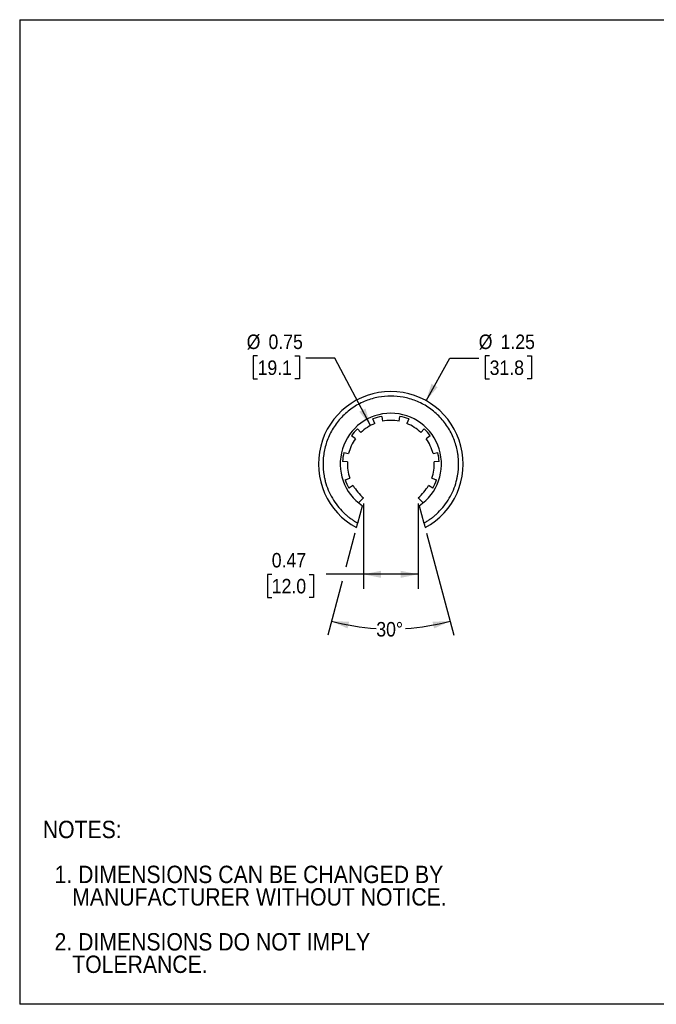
# Model space of a CAD drawing. Header units: inches. Extents: x 0 to 11, y 0 to 8.5.
# Tile 1 of 4: x 0 to 5.5, y 0 to 8.5. Entities that reach past the tile are written whole.
import ezdxf

# ---------------------------------------------------------------- set-up
doc = ezdxf.new("R2010")
doc.units = ezdxf.units.IN
doc.header["$MEASUREMENT"] = 0
doc.linetypes.add('SLD-Solid', pattern=[0])
doc.layers.add('DIMENSIONS', color=140, linetype='SLD-Solid', lineweight=25)
doc.layers.add('TEXT', color=140, linetype='SLD-Solid', lineweight=25)
doc.styles.add('SLDTEXTSTYLE0', font='GOTHIC.TTF', dxfattribs={"width": 0.913})
doc.dimstyles.new('SLDDIMSTYLE0', dxfattribs={"dimtxt": 0.125, "dimasz": 0.15, "dimexe": 0, "dimexo": 0.0625, "dimgap": 0.03125, "dimtad": 0, "dimtih": 1, "dimtoh": 1, "dimdec": 4, "dimzin": 12, "dimdsep": 46, "dimtxsty": 'SLDTEXTSTYLE0', "dimsah": 1, "dimcen": 0.09, "dimadec": 0, "dimazin": 3, "dimtfac": 1, "dimtdec": 0, "dimtofl": 0, "dimtmove": 0, "dimatfit": 3, "dimfxl": 0, "dimfrac": 2, "dimtolj": 1, "dimtzin": 12, "dimarcsym": 0})
doc.dimstyles.new('SLDDIMSTYLE1', dxfattribs={"dimtxt": 0.125, "dimasz": 0.15, "dimexe": 0, "dimexo": 0.0625, "dimgap": 0.03125, "dimtad": 0, "dimtih": 1, "dimtoh": 1, "dimrnd": 1e-09, "dimdsep": 46, "dimtxsty": 'SLDTEXTSTYLE0', "dimsah": 1, "dimcen": 0.09, "dimadec": 0, "dimazin": 2, "dimtfac": 1, "dimtofl": 0, "dimtmove": 0, "dimatfit": 3, "dimfxl": 0, "dimfrac": 2, "dimtolj": 1, "dimtzin": 12, "dimarcsym": 0})
doc.dimstyles.new('SLDDIMSTYLE2', dxfattribs={"dimtxt": 0.125, "dimasz": 0.15, "dimexe": 0, "dimexo": 0.0625, "dimgap": 0.03125, "dimtad": 0, "dimtih": 1, "dimtoh": 1, "dimrnd": 1e-09, "dimdsep": 46, "dimtxsty": 'SLDTEXTSTYLE0', "dimsah": 1, "dimcen": 0, "dimadec": 0, "dimazin": 2, "dimtfac": 1, "dimtofl": 0, "dimtmove": 0, "dimatfit": 3, "dimfxl": 0, "dimfrac": 2, "dimtolj": 1, "dimtzin": 12, "dimarcsym": 0})
doc.dimstyles.new('SLDDIMSTYLE3', dxfattribs={"dimtxt": 0.125, "dimasz": 0.15, "dimexe": 0, "dimexo": 0.0625, "dimgap": 0.03125, "dimtad": 0, "dimtih": 1, "dimtoh": 1, "dimrnd": 1e-09, "dimzin": 12, "dimdsep": 46, "dimtxsty": 'SLDTEXTSTYLE0', "dimsah": 1, "dimcen": 0, "dimadec": 0, "dimazin": 3, "dimtfac": 1, "dimtofl": 0, "dimtmove": 0, "dimatfit": 3, "dimfxl": 0, "dimfrac": 2, "dimtolj": 1, "dimtzin": 12, "dimarcsym": 0})

# ---------------------------------------------------------------- blocks, each defined once
blk = doc.blocks.new('SW_NOTE_0')
at = {"layer": 'TEXT', "color": 0, "char_height": 0.15, "attachment_point": 1, "style": 'SLDTEXTSTYLE0'}
for s, insert in [('NOTES:', (0, 0.1916)), ('  1. DIMENSIONS CAN BE CHANGED BY     ', (0, -0.1963)), ('     MANUFACTURER WITHOUT NOTICE.', (0, -0.3903)), ('  2. DIMENSIONS DO NOT IMPLY ', (0, -0.7782)), ('     TOLERANCE.', (0, -0.9721))]:
    blk.add_mtext(s, dxfattribs=dict(at, insert=insert))
blk = doc.blocks.new('_D')
at = {"layer": 'DIMENSIONS'}
for p, q in [((2.8969, 4.0668), (2.8181, 3.7726)), ((3.516, 4.0668), (3.7519, 3.1866)), ((2.7857, 3.6519), (2.6611, 3.1866))]:
    blk.add_line(p, q, dxfattribs=at)
for start, end in [(255, 266.36438), (273.63562, 285)]:
    blk.add_arc((3.2065, 5.2221), 1.9822, start, end, dxfattribs=at)
for points in [[(2.6934, 3.3074), (2.833, 3.2448), (2.8463, 3.3033)], [(3.7195, 3.3074), (3.5666, 3.3033), (3.5799, 3.2448)]]:
    blk.add_solid(points, dxfattribs=at)
at = {"layer": 'DIMENSIONS', "insert": (3.0808, 3.3003), "char_height": 0.125, "attachment_point": 1, "style": 'SLDTEXTSTYLE0'}
blk.add_mtext('30°', dxfattribs=at)
blk = doc.blocks.new('_D_1')
at = {"layer": 'DIMENSIONS'}
for p, q in [((2.9702, 4.3238), (2.9702, 3.5873)), ((3.4427, 4.3238), (3.4427, 3.5873)), ((2.1777, 3.7113), (2.1397, 3.7113)), ((2.1397, 3.7113), (2.1397, 3.5129)), ((2.501, 3.7113), (2.5391, 3.7113)), ((2.5391, 3.7113), (2.5391, 3.5129)), ((2.9702, 3.7123), (2.6485, 3.7123)), ((3.4427, 3.7123), (2.9702, 3.7123)), ((2.1397, 3.5129), (2.1777, 3.5129)), ((2.5391, 3.5129), (2.501, 3.5129))]:
    blk.add_line(p, q, dxfattribs=at)
for points in [[(2.9702, 3.7123), (3.1202, 3.6823), (3.1202, 3.7423)], [(3.4427, 3.7123), (3.2927, 3.7423), (3.2927, 3.6823)]]:
    blk.add_solid(points, dxfattribs=at)
at = {"layer": 'DIMENSIONS', "char_height": 0.125, "attachment_point": 1, "style": 'SLDTEXTSTYLE0'}
for s, insert in [('0.47', (2.1777, 3.8964)), ('12.0', (2.1777, 3.6726))]:
    blk.add_mtext(s, dxfattribs=dict(at, insert=insert))
blk = doc.blocks.new('_D_2')
at = {"layer": 'DIMENSIONS'}
for p, q in [((2.0553, 5.597), (2.0172, 5.597)), ((2.0172, 5.597), (2.0172, 5.3985)), ((2.3786, 5.597), (2.4167, 5.597)), ((2.4167, 5.597), (2.4167, 5.3985)), ((2.7228, 5.5786), (2.4728, 5.5786)), ((3.0309, 4.9969), (2.7228, 5.5786)), ((2.0172, 5.3985), (2.0553, 5.3985)), ((2.4167, 5.3985), (2.3786, 5.3985))]:
    blk.add_line(p, q, dxfattribs=at)
blk.add_solid([(3.0309, 4.9969), (2.9872, 5.1435), (2.9342, 5.1154)], dxfattribs=at)
at = {"layer": 'DIMENSIONS', "char_height": 0.125, "attachment_point": 1, "style": 'SLDTEXTSTYLE0'}
for s, insert in [('%%c', (1.961, 5.782)), ('0.75', (2.1496, 5.782)), ('19.1', (2.0553, 5.5582))]:
    blk.add_mtext(s, dxfattribs=dict(at, insert=insert))
blk = doc.blocks.new('_D_3')
at = {"layer": 'DIMENSIONS'}
for p, q in [((3.5108, 5.2112), (3.7157, 5.5786)), ((3.7157, 5.5786), (3.9657, 5.5786)), ((4.0599, 5.597), (4.0218, 5.597)), ((4.0218, 5.597), (4.0218, 5.3985)), ((4.3832, 5.597), (4.4213, 5.597)), ((4.4213, 5.597), (4.4213, 5.3985)), ((4.0218, 5.3985), (4.0599, 5.3985)), ((4.4213, 5.3985), (4.3832, 5.3985))]:
    blk.add_line(p, q, dxfattribs=at)
blk.add_solid([(3.5108, 5.2112), (3.6101, 5.3276), (3.5577, 5.3568)], dxfattribs=at)
at = {"layer": 'DIMENSIONS', "char_height": 0.125, "attachment_point": 1, "style": 'SLDTEXTSTYLE0'}
for s, insert in [('%%c', (3.9657, 5.782)), ('1.25', (4.1542, 5.782)), ('31.8', (4.0599, 5.5582))]:
    blk.add_mtext(s, dxfattribs=dict(at, insert=insert))

msp = doc.modelspace()

# ---------------------------------------------------------------- linework, layer by layer
at = {"color": 7, "linetype": 'SLD-Solid'}
for p, q in [((0.0001, 8.50011), (0.0001, 0.00011)), ((0.0001, 8.50011), (11.0001, 8.50011)), ((11.0001, 0.00011), (0.0001, 0.00011))]:
    msp.add_line(p, q, dxfattribs=at)
for p, q in [((3.06702, 5.01361), (3.05122, 5.05308)), ((3.12741, 5.07545), (3.13546, 5.0337)), ((3.27747, 5.0337), (3.28552, 5.07545)), ((3.36171, 5.05308), (3.34591, 5.01361)), ((2.91821, 4.9676), (2.94755, 4.93683)), ((3.46538, 4.93683), (3.49472, 4.9676)), ((2.90084, 4.88292), (2.8662, 4.90759)), ((3.54673, 4.90759), (3.51209, 4.88292)), ((2.80052, 4.76377), (2.84184, 4.75374)), ((3.57109, 4.75374), (3.61241, 4.76377)), ((2.83169, 4.68314), (2.78922, 4.68516)), ((3.62371, 4.68516), (3.58124, 4.68314)), ((2.81172, 4.52866), (2.8519, 4.54257)), ((3.56103, 4.54257), (3.60121, 4.52866)), ((2.88153, 4.47769), (2.84471, 4.45643)), ((3.56822, 4.45643), (3.53139, 4.47769)), ((2.92609, 4.32964), (2.97024, 4.37379)), ((3.44269, 4.37379), (3.48683, 4.32964)), ((2.92036, 4.1543), (2.9604, 4.30373)), ((3.45253, 4.30373), (3.49257, 4.1543))]:
    msp.add_line(p, q)
for radius, start, end in [(0.625, 298.330182, 241.669818), (0.43734, 304.238029, 235.761971), (0.41772, 100.909091, 111.818182), (0.3752, 79.090909, 100.909091), (0.41772, 68.181818, 79.090909), (0.41772, 133.636364, 144.545455), (0.3752, 111.818182, 133.636364), (0.3752, 46.363636, 68.181818), (0.41772, 35.454545, 46.363636), (0.3752, 144.545455, 166.363636), (0.3752, 13.636364, 35.454545), (0.41772, 166.363636, 177.272727), (0.41772, 2.727273, 13.636364), (0.3752, 177.272727, 199.090909), (0.3752, 340.909091, 2.727273), (0.41772, 199.090909, 210), (0.41772, 330, 340.909091), (0.3752, 210, 230.980064), (0.3752, 309.019936, 330)]:
    msp.add_arc((3.20646, 4.66529), radius, start, end)
for points, knots in [([(3.79209, 4.66529), (3.79206, 4.6704), (3.79198, 4.68061), (3.79136, 4.69591), (3.79037, 4.71117), (3.78897, 4.7264), (3.78717, 4.7416), (3.78498, 4.75675), (3.78005, 4.78547), (3.77019, 4.82737), (3.75157, 4.88193), (3.72735, 4.93514), (3.68713, 5.00401), (3.62351, 5.08236), (3.52986, 5.15841), (3.42491, 5.21279), (3.31576, 5.24417), (3.20646, 5.25419), (3.09717, 5.24417), (2.98802, 5.21279), (2.88307, 5.15841), (2.78942, 5.08236), (2.72581, 5.00401), (2.68558, 4.93515), (2.66136, 4.88194), (2.64274, 4.82738), (2.63201, 4.78175), (2.62613, 4.74543), (2.62309, 4.71882), (2.62119, 4.69209), (2.62095, 4.67423), (2.62083, 4.66529)], [0, 0, 0, 0, 0.008343, 0.0166721, 0.0249932, 0.0333119, 0.0416339, 0.0499649, 0.0583107, 0.0892009, 0.1201025, 0.1522804, 0.1844697, 0.2501186, 0.3157674, 0.3800521, 0.4417709, 0.5000017, 0.5582325, 0.6199512, 0.6842359, 0.7498848, 0.8155337, 0.8477117, 0.8799009, 0.9107912, 0.9416927, 0.9562827, 0.9708435, 0.9854057, 1, 1, 1, 1]), ([(2.62083, 4.66529), (2.62087, 4.66018), (2.62095, 4.64999), (2.62156, 4.63473), (2.62254, 4.61952), (2.62393, 4.60437), (2.6257, 4.58926), (2.62788, 4.5742), (2.63044, 4.5592), (2.6334, 4.54425), (2.63676, 4.52935), (2.6457, 4.49395), (2.66431, 4.43908), (2.69972, 4.36825), (2.74422, 4.30275), (2.78642, 4.25592), (2.82073, 4.22427), (2.84419, 4.20479), (2.86861, 4.18661), (2.89394, 4.16961), (2.91154, 4.15941), (2.92036, 4.1543)], [0, 0, 0, 0, 0.02466, 0.0492539, 0.0737982, 0.0983096, 0.1228048, 0.1473007, 0.1718141, 0.1963615, 0.2209599, 0.2456256, 0.3728018, 0.5000102, 0.6271864, 0.7543949, 0.8036447, 0.8526963, 0.9016833, 0.9507399, 1, 1, 1, 1]), ([(3.49257, 4.1543), (3.497, 4.15683), (3.50586, 4.16187), (3.51887, 4.16986), (3.53166, 4.17815), (3.54421, 4.18676), (3.55653, 4.19569), (3.5686, 4.20494), (3.58044, 4.21451), (3.59204, 4.2244), (3.6034, 4.23461), (3.62992, 4.2597), (3.66871, 4.30274), (3.7132, 4.36824), (3.74862, 4.43907), (3.76886, 4.49877), (3.77971, 4.54417), (3.78526, 4.57415), (3.78918, 4.60435), (3.79164, 4.63475), (3.79194, 4.65509), (3.79209, 4.66529)], [0, 0, 0, 0, 0.02466, 0.0492539, 0.0737982, 0.0983096, 0.1228048, 0.1473007, 0.1718141, 0.1963615, 0.2209599, 0.2456256, 0.3728018, 0.5000102, 0.6271864, 0.7543949, 0.8036447, 0.8526963, 0.9016833, 0.9507399, 1, 1, 1, 1]), ([(2.90987, 4.11514), (2.90987, 4.11514), (2.91015, 4.1162), (2.91123, 4.1202), (2.91202, 4.12317), (2.91397, 4.13043), (2.91513, 4.13479), (2.91764, 4.14414), (2.919, 4.14921), (2.92036, 4.1543)], [0, 0, 0, 0, 0.25, 0.25, 0.5, 0.5, 0.75, 0.75, 1, 1, 1, 1]), ([(3.49257, 4.1543), (3.49393, 4.1492), (3.49527, 4.14421), (3.4978, 4.13479), (3.49896, 4.13046), (3.50188, 4.11953), (3.50306, 4.11514), (3.50306, 4.11514)], [0, 0, 0, 0, 0.25, 0.25, 0.5, 0.5, 1, 1, 1, 1])]:
    msp.add_open_spline(points, degree=3, knots=knots)

# ---------------------------------------------------------------- block references
at = {"layer": 'TEXT'}
msp.add_blockref('SW_NOTE_0', (0.19959, 1.39297), dxfattribs=at)

# ---------------------------------------------------------------- dimensions: what is measured, and where the dimension line sits
at = {"layer": 'DIMENSIONS'}
for p1, p2, dimstyle, picture, middle in [((3.38205, 4.33371), (3.03088, 4.99686), 'SLDDIMSTYLE2', '_D_2', (2.21693, 5.57858)), ((2.90211, 4.1194), (3.51082, 5.21117), 'SLDDIMSTYLE3', '_D_3', (4.22156, 5.57858))]:
    dim = msp.add_diameter_dim_2p(p1=p1, p2=p2, dimstyle=dimstyle, dxfattribs=at)
    dim.commit()
    dim.dimension.update_dxf_attribs({"geometry": picture, "text_midpoint": middle, "dimtype": 163})
dim = msp.add_linear_dim(base=(3.44269, 3.71228), p1=(2.97024, 4.37379), p2=(3.44269, 4.37379), dimstyle='SLDDIMSTYLE1', dxfattribs=at)
dim.commit()
dim.dimension.update_dxf_attribs({"geometry": '_D_1', "text_midpoint": (2.33938, 3.71228), "dimtype": 160})
dim = msp.add_angular_dim_2l(base=(2.88552, 3.26599), line1=((3.45253, 4.30373), (3.50306, 4.11514)), line2=((2.90987, 4.11514), (2.9604, 4.30373)), dimstyle='SLDDIMSTYLE0', dxfattribs=at)
dim.commit()
dim.dimension.update_dxf_attribs({"geometry": '_D', "text_midpoint": (3.20646, 3.23983), "dimtype": 162})

doc.saveas('drawing.dxf')
